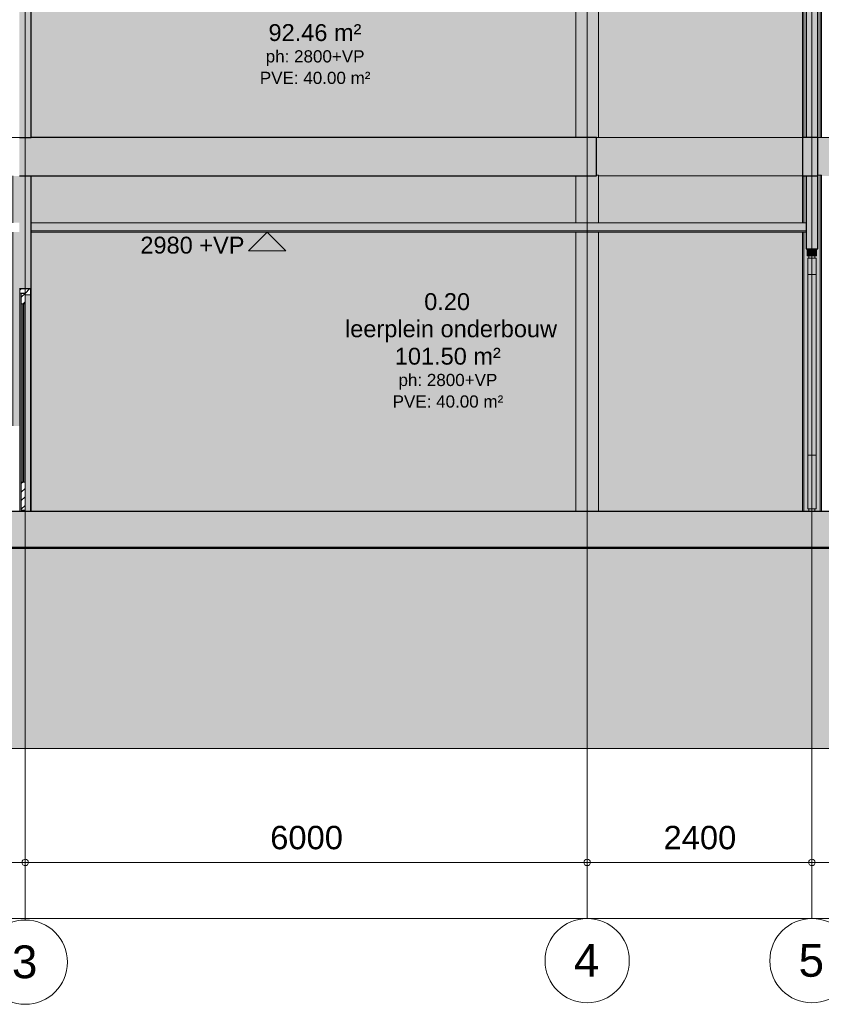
# Model space of a CAD drawing. Header units: millimetres. Extents: x -85630 to 257083, y -5697 to 14715.
# Tile 75 of 93: x 170740 to 179300, y -5266 to 5249. Entities that reach past the tile are written whole.
import ezdxf

# ---------------------------------------------------------------- set-up
doc = ezdxf.new("R2010")
doc.units = ezdxf.units.MM
for name, pattern in [('HAZ_hartlijn', [8, 5, -1, 1, -1]), ('Hidden', [7.14375, 4.7625, -2.38125]), ('THO_stramienlijn', [20, 17, -1.5, 0, -1.5])]:
    doc.linetypes.add(name, pattern=pattern)
for name, color, linetype, lineweight in [('A-ANNO-DIMS', 7, 'Continuous', 13), ('A-ANNO-DIMS-100', 7, 'Continuous', 13), ('A-AREA-IDEN', 7, 'Continuous', 13), ('A-CLNG', 7, 'Continuous', 13), ('A-CLNG-PATT', 7, 'Continuous', 13), ('A-DETL-GENF', 7, 'Continuous', 13), ('A-DOOR', 7, 'Continuous', 13), ('A-FLOR', 7, 'Continuous', 18), ('A-FLOR-LEVL', 7, 'Continuous', 13), ('A-FLOR-PATT', 7, 'Continuous', 25), ('A-GENM', 7, 'Continuous', 13), ('A-GLAZ-CURT', 7, 'Continuous', 13), ('A-GLAZ-CWMG', 7, 'Continuous', 13), ('A-WALL-PATT', 7, 'Continuous', 25), ('C-TOPO', 7, 'Continuous', 13), ('C-TOPO-PATT', 7, 'Continuous', 50), ('G-ANNO-DIMS', 7, 'Continuous', 13), ('I-WALL', 7, 'Continuous', 18), ('S-COLS', 7, 'Continuous', 13), ('S-GRID', 7, 'Continuous', 13), ('S-GRID-IDEN', 7, 'Continuous', 13)]:
    doc.layers.add(name, color=color, linetype=linetype, lineweight=lineweight)
doc.layers.add('A-AREA', color=1, linetype='Continuous', lineweight=13, true_color=0xff0000)
doc.styles.add('Arial', font='arial.ttf', dxfattribs={"height": 250})
doc.styles.add('Arial_1', font='arial.ttf', dxfattribs={"height": 180})
doc.styles.add('Arial_2', font='arial.ttf', dxfattribs={"height": 350})
doc.styles.add('Arial_3', font='arial.ttf', dxfattribs={"height": 130})
doc.dimstyles.new('THO_25_-_transparant', dxfattribs={"dimscale": 304.8, "dimtxt": 0.836827, "dimasz": 0.229659, "dimexe": 0.459318, "dimexo": 0.0625, "dimgap": 0.213255, "dimtad": 1, "dimdec": 3, "dimlfac": 304.8, "dimrnd": 0.001, "dimdsep": 46, "dimtxsty": 'Arial', "dimblk1": 'DOTBLANK', "dimblk2": 'DOTBLANK', "dimsah": 1, "dimcen": 0.09, "dimdle": 0.229659, "dimazin": 0, "dimtfac": 1, "dimtdec": 4, "dimtix": 1, "dimtmove": 0, "dimatfit": 3, "dimfxl": 0.001507, "dimfxlon": 1, "dimtvp": 1, "dimtolj": 1, "dimtzin": 0, "dimarcsym": 2})
pattern_1 = [(45, (19207.564, -375.99), (-45.2548, 45.2548), [])]

# ---------------------------------------------------------------- blocks, each defined once
blk = doc.blocks.new('NLRS_33_GM_WPB_vloeropening schacht rechthoek_gen_tho - 4000x2200-2046454-01 doorsnede EE _plotview_')
at = {"layer": 'A-GENM'}
for p, q in [((26400, 3990), (24222, 3990)), ((25740, 3990), (24222, 3990)), ((24859, 3990), (26400, 3990))]:
    blk.add_line(p, q, dxfattribs=at)
blk = doc.blocks.new('NLRS_28_SCO_UN_koker_gen_bcb - K200_200_12_5-V150-01 doorsnede EE _plotview_')
at = {"layer": 'S-COLS', "linetype": 'Hidden', "true_color": 0x7186a5}
blk.add_hatch(color=252, dxfattribs=at).paths.add_polyline_path([(26600, 0), (26600, 0), (26600, 69)])
blk = doc.blocks.new('NLRS_28_SCO_UN_koker_gen_bcb - K200_200_12_5-V151-01 doorsnede EE _plotview_')
at = {"layer": 'S-COLS', "linetype": 'Hidden', "true_color": 0x7186a5}
h = blk.add_hatch(color=252, dxfattribs=at)
h.paths.add_polyline_path([(21357, 0), (21357, 2980), (21213, 2980), (21213, 0)])
h.paths.add_polyline_path([(21357, 3080), (21357, 3580), (21213, 3580), (21213, 3080)])
blk = doc.blocks.new('NLRS_28_SCO_UN_koker_gen_bcb - K200_200_12_5-V152-01 doorsnede EE _plotview_')
at = {"layer": 'S-COLS', "linetype": 'Hidden', "true_color": 0x7186a5}
h = blk.add_hatch(color=252, dxfattribs=at)
h.paths.add_polyline_path([(17967, 910), (18037, 910), (18037, 2980), (17967, 2980), (17967, 2287)])
h.paths.add_polyline_path([(17967, 3080), (18037, 3080), (18037, 3580), (17967, 3580), (17967, 3396)])
h = blk.add_hatch(color=252, dxfattribs=at)
h.paths.add_polyline_path([(18162, 0), (18230, 0), (18230, 2980), (18162, 2980), (18162, 69)])
h.paths.add_polyline_path([(18162, 3080), (18230, 3080), (18230, 3580), (18162, 3580), (18162, 3396)])
at = {"layer": 'S-COLS'}
for p, q in [((17967, 3580), (17967, 3080)), ((17967, 2980), (17967, 910))]:
    blk.add_line(p, q, dxfattribs=at)
blk = doc.blocks.new('NLRS_28_SCO_UN_buis_gen_bcb - B244_5_12_5-2195923-01 doorsnede EE _plotview_')
at = {"layer": 'S-COLS', "true_color": 0x7186a5}
h = blk.add_hatch(color=252, dxfattribs=at)
h.paths.add_polyline_path([(24068, 0), (24100, 0), (24100, 2980), (23977, 2980), (23977, 0), (24038, 0)])
h.paths.add_polyline_path([(24072, 3080), (24100, 3080), (24100, 3580), (23977, 3580), (23978, 3080), (24068, 3080)])
h = blk.add_hatch(color=252, dxfattribs=at)
h.paths.add_polyline_path([(24104, 0), (24222, 0), (24222, 2980), (24100, 2980), (24100, 0)])
h.paths.add_polyline_path([(24104, 3080), (24222, 3080), (24222, 3590), (24200, 3590), (24200, 3580), (24100, 3580), (24100, 3080)])
at = {"layer": 'S-COLS'}
for p, q in [((23977, 3580), (23977, 3080)), ((24100, 3080), (24100, 3580)), ((24100, 3580), (24100, 3080)), ((24200, 3590), (24222, 3590)), ((24222, 3080), (24222, 3590)), ((23977, 2980), (23977, 0)), ((24100, 0), (24100, 2980)), ((24100, 2980), (24100, 0)), ((24222, 0), (24222, 2980))]:
    blk.add_line(p, q, dxfattribs=at)
blk = doc.blocks.new('Rectangular Mullion - Top profile-2296993-01 doorsnede EE _plotview_')
at = {"layer": 'A-GLAZ-CWMG', "true_color": 0xf7f7f7}
blk.add_hatch(color=7, dxfattribs=at).paths.add_polyline_path([(26549, 2727), (26549, 2800), (26450, 2800), (26450, 2727)])
at = {"layer": 'A-GLAZ-CWMG'}
for p, q in [((26549, 2800), (26450, 2800)), ((26450, 2800), (26450, 2727)), ((26549, 2727), (26549, 2800)), ((26450, 2727), (26549, 2727))]:
    blk.add_line(p, q, dxfattribs=at)
blk = doc.blocks.new('SP glas - SP glas 1-2296990-01 doorsnede EE _plotview_')
at = {"layer": 'A-GLAZ-CURT', "true_color": 0xc0c0c0}
h = blk.add_hatch(color=9, dxfattribs=at)
h.paths.add_polyline_path([(26545, 25), (26545, 600), (26455, 600), (26455, 25)])
h.paths.add_polyline_path([(26545, 2527), (26545, 2702), (26455, 2702), (26455, 2527)])
at = {"layer": 'A-GLAZ-CURT'}
h = blk.add_hatch(color=256, dxfattribs=at)
h.paths.add_polyline_path([(26532, 0), (26532, 25), (26468, 25), (26468, 0)])
h.paths.add_polyline_path([(26532, 2702), (26532, 2727), (26468, 2727), (26468, 2702)])
at = {"layer": 'A-GLAZ-CURT', "true_color": 0xd7e6e6}
blk.add_hatch(color=254, dxfattribs=at).paths.add_polyline_path([(26455, 600), (26545, 600), (26545, 2527), (26455, 2527), (26455, 623)])
at = {"layer": 'A-GLAZ-CURT'}
for p, q in [((26545, 2702), (26455, 2702)), ((26455, 2702), (26455, 2527)), ((26532, 2727), (26468, 2727)), ((26468, 2727), (26468, 2702)), ((26468, 2702), (26532, 2702)), ((26532, 2702), (26532, 2727)), ((26545, 2527), (26545, 2702)), ((26455, 2527), (26545, 2527)), ((26545, 2527), (26455, 2527)), ((26455, 2527), (26455, 600)), ((26545, 600), (26545, 2527)), ((26545, 600), (26455, 600)), ((26455, 600), (26455, 25)), ((26455, 600), (26545, 600)), ((26545, 25), (26545, 600)), ((26455, 25), (26545, 25)), ((26468, 25), (26468, 0)), ((26532, 25), (26468, 25)), ((26532, 0), (26532, 25)), ((26468, 0), (26532, 0))]:
    blk.add_line(p, q, dxfattribs=at)
blk = doc.blocks.new('NLRS_28_SCO_UN_koker_gen_bcb - K200_200_12_5-V156-01 doorsnede EE _plotview_')
at = {"layer": 'S-COLS', "linetype": 'Hidden', "true_color": 0x7186a5}
blk.add_hatch(color=252, dxfattribs=at).paths.add_polyline_path([(26600, 3990), (26600, 3990), (26600, 4505)])
blk = doc.blocks.new('NLRS_28_SCO_UN_koker_gen_bcb - K200_200_12_5-V157-01 doorsnede EE _plotview_')
at = {"layer": 'S-COLS', "linetype": 'Hidden', "true_color": 0x7186a5}
h = blk.add_hatch(color=252, dxfattribs=at)
h.paths.add_polyline_path([(18162, 3990), (18232, 3990), (18232, 6970), (18162, 6970), (18162, 4505)])
h.paths.add_polyline_path([(18232, 7070), (18232, 7570), (18162, 7570), (18162, 7070)])
blk = doc.blocks.new('NLRS_28_SCO_UN_koker_gen_bcb - K200_200_12_5-V158-01 doorsnede EE _plotview_')
at = {"layer": 'S-COLS', "linetype": 'Hidden', "true_color": 0x7186a5}
h = blk.add_hatch(color=252, dxfattribs=at)
h.paths.add_polyline_path([(21352, 3990), (21352, 6970), (21217, 6970), (21217, 3990)])
h.paths.add_polyline_path([(21217, 7070), (21352, 7070), (21352, 7570), (21217, 7570)])
blk = doc.blocks.new('NLRS_28_SCO_UN_buis_gen_bcb - B244_5_12_5-2311150-01 doorsnede EE _plotview_')
at = {"layer": 'S-COLS', "true_color": 0x7186a5}
h = blk.add_hatch(color=252, dxfattribs=at)
h.paths.add_polyline_path([(24068, 3990), (24100, 3990), (24100, 6970), (23977, 6970), (23977, 3990), (24038, 3990)])
h.paths.add_polyline_path([(24100, 7070), (24100, 7570), (23977, 7570), (23978, 7070), (24073, 7070)])
h = blk.add_hatch(color=252, dxfattribs=at)
h.paths.add_polyline_path([(24100, 3990), (24222, 3990), (24222, 6970), (24100, 6970), (24100, 4228)])
h.paths.add_polyline_path([(24100, 7070), (24222, 7070), (24222, 7570), (24100, 7570), (24100, 7278)])
at = {"layer": 'S-COLS'}
for p, q in [((23977, 7570), (23977, 7070)), ((24100, 7070), (24100, 7570)), ((24100, 7570), (24100, 7070)), ((24222, 7070), (24222, 7570)), ((23977, 6970), (23977, 3990)), ((24100, 3990), (24100, 6970)), ((24100, 6970), (24100, 3990)), ((24222, 3990), (24222, 6970)), ((24200, 3990), (24222, 3990))]:
    blk.add_line(p, q, dxfattribs=at)
blk = doc.blocks.new('NLRS_32_DO_WPB_binnen deurkozijn hout_gen_tho - dubbele deur met glas-1905428-01 doorsnede EE _plotview_')
at = {"layer": 'A-DOOR'}
h = blk.add_hatch(dxfattribs=at)
h.set_pattern_fill('FP_20', color=256, style=0, pattern_type=2)
h.set_pattern_definition(pattern_1)
h.paths.add_polyline_path([(18157, 2310), (18157, 2377), (18043, 2377), (18043, 2327), (18097, 2327), (18097, 2310)])
at = {"layer": 'A-DOOR', "true_color": 0xfafafa}
for points in [[(18097, 0), (18097, 10), (18057, 10), (18057, 2325), (18097, 2325), (18097, 2327), (18043, 2327), (18043, 0), (18057, 0)], [(18097, 0), (18157, 0), (18157, 2310), (18097, 2310), (18097, 10)]]:
    blk.add_hatch(color=7, dxfattribs=at).paths.add_polyline_path(points)
at = {"layer": 'A-DOOR'}
for p, q in [((18157, 2377), (18043, 2377)), ((18043, 2377), (18043, 2327)), ((18043, 2327), (18043, 0)), ((18043, 2327), (18097, 2327)), ((18097, 2327), (18097, 2310)), ((18157, 2310), (18157, 2377)), ((18097, 2310), (18157, 2310)), ((18157, 0), (18157, 2310)), ((18097, 0), (18097, 10))]:
    blk.add_line(p, q, dxfattribs=at)
blk = doc.blocks.new('NLRS_32_DO_UN_deur_gen_tho - deur met glasvlak_ linksdraaiend-V178-01 doorsnede EE _plotview_')
at = {"layer": 'A-GENM'}
h = blk.add_hatch(dxfattribs=at)
h.set_pattern_fill('FP_20', color=256, style=0, pattern_type=2)
h.set_pattern_definition(pattern_1)
h.paths.add_polyline_path([(18097, 10), (18097, 310), (18057, 310), (18057, 10)])
h.paths.add_polyline_path([(18057, 2215), (18097, 2215), (18097, 2325), (18057, 2325), (18057, 2287)])
at = {"layer": 'A-GENM', "true_color": 0xfafafa}
h = blk.add_hatch(color=7, dxfattribs=at)
h.paths.add_polyline_path([(18057, 310), (18074, 310), (18074, 2215), (18057, 2215)])
h.paths.add_polyline_path([(18084, 310), (18097, 310), (18097, 2215), (18084, 2215)])
at = {"layer": 'A-GENM', "lineweight": 18}
for p, q in [((18097, 2325), (18057, 2325)), ((18057, 2325), (18057, 2215)), ((18097, 2215), (18097, 2325)), ((18057, 2215), (18097, 2215)), ((18097, 310), (18057, 310)), ((18057, 310), (18057, 10)), ((18097, 10), (18097, 310)), ((18057, 10), (18097, 10))]:
    blk.add_line(p, q, dxfattribs=at)
at = {"layer": 'A-GENM'}
for p, q in [((18057, 2215), (18057, 310)), ((18097, 2215), (18097, 310)), ((18057, 2188), (18057, 1850)), ((18097, 2188), (18097, 1850)), ((18057, 485), (18057, 310)), ((18097, 485), (18097, 310))]:
    blk.add_line(p, q, dxfattribs=at)
blk = doc.blocks.new('NLRS_32_DO_UN_glasvlakvulling_gen_tho - enkelglas-V179-01 doorsnede EE _plotview_')
at = {"layer": 'A-GENM', "true_color": 0xd7e6e6}
blk.add_hatch(color=254, dxfattribs=at).paths.add_polyline_path([(18084, 310), (18084, 2215), (18074, 2215), (18074, 310)])
at = {"layer": 'A-GENM', "lineweight": 18}
for p, q in [((18084, 2215), (18074, 2215)), ((18074, 2215), (18074, 310)), ((18084, 310), (18084, 2215)), ((18074, 310), (18084, 310))]:
    blk.add_line(p, q, dxfattribs=at)
blk = doc.blocks.new('NLRS_28_SCO_UN_koker_gen_bcb - K200_200_12_5-V204-01 doorsnede EE _plotview_')
at = {"layer": 'S-COLS', "linetype": 'Hidden', "true_color": 0x7186a5}
h = blk.add_hatch(color=252, dxfattribs=at)
h.paths.add_polyline_path([(26400, 0), (26468, 0), (26468, 25), (26455, 25), (26455, 2702), (26468, 2703), (26468, 2727), (26450, 2727), (26450, 2800), (26437, 2800), (26437, 2980), (26400, 2980), (26400, 69)])
h.paths.add_polyline_path([(26600, 0), (26600, 3590), (26562, 3590), (26562, 2800), (26549, 2800), (26549, 2727), (26532, 2727), (26532, 2702), (26545, 2702), (26545, 25), (26532, 25), (26532, 0), (26599, 0)])
h.paths.add_polyline_path([(26437, 3080), (26437, 3580), (26400, 3580), (26400, 3080)])
at = {"layer": 'S-COLS'}
for p, q in [((26400, 3580), (26400, 3080)), ((26600, 3590), (26562, 3590)), ((26600, 3590), (26600, 0)), ((26400, 2980), (26400, 0))]:
    blk.add_line(p, q, dxfattribs=at)
at = {"layer": 'S-COLS', "linetype": 'Hidden'}
for p, q in [((26412, 3080), (26412, 3580)), ((26587, 3590), (26587, 0)), ((26412, 0), (26412, 2980))]:
    blk.add_line(p, q, dxfattribs=at)
blk = doc.blocks.new('NLRS_28_SCO_UN_koker_gen_bcb - K200_200_12_5-2421694-01 doorsnede EE _plotview_')
at = {"layer": 'S-COLS', "linetype": 'Hidden', "true_color": 0x7186a5}
h = blk.add_hatch(color=252, dxfattribs=at)
h.paths.add_polyline_path([(26562, 3990), (26600, 3990), (26600, 7570), (26562, 7570), (26562, 4505)])
h.paths.add_polyline_path([(26400, 3990), (26437, 3990), (26437, 7570), (26400, 7570), (26400, 7070), (26437, 7070), (26437, 6970), (26400, 6970), (26400, 3990)])
at = {"layer": 'S-COLS'}
for p, q in [((26400, 7570), (26400, 7070)), ((26600, 7570), (26600, 3990)), ((26400, 6970), (26400, 3990)), ((26600, 3990), (26562, 3990))]:
    blk.add_line(p, q, dxfattribs=at)
at = {"layer": 'S-COLS', "linetype": 'Hidden'}
for p, q in [((26412, 7070), (26412, 7570)), ((26587, 7570), (26587, 3990)), ((26412, 3990), (26412, 6970))]:
    blk.add_line(p, q, dxfattribs=at)
blk = doc.blocks.new('NLRS_01_DI_UN_afbreeklijn_gen_tho - afbreeklijn-2412068-01 doorsnede EE _plotview_')
at = {"layer": 'A-DETL-GENF', "linetype": 'HAZ_hartlijn', "lineweight": 18}
blk.add_line((82280, -2533), (-481, -2533), dxfattribs=at)
blk = doc.blocks.new('Grid - Stramienbol 9_0mm-3500-01 doorsnede EE _plotview_')
at = {"layer": 'S-GRID-IDEN'}
blk.add_circle((9999.635701, -4800), 450, dxfattribs=at)
blk = doc.blocks.new('DIMBLOCK64-01 doorsnede EE _plotview_')
at = {"layer": 'A-ANNO-DIMS-100'}
for p, q in [((162700, -4350), (162700, -4210)), ((224500, -4350), (224500, -4210)), ((162630, -4350), (224570, -4350)), ((162700, -4350), (162700, -4490)), ((224500, -4350), (224500, -4490))]:
    blk.add_line(p, q, dxfattribs=at)
for centre in [(162700, -4350), (224500, -4350)]:
    blk.add_circle(centre, 35, dxfattribs=at)
at = {"layer": 'A-ANNO-DIMS-100', "color": 0, "insert": (193119, -3960), "char_height": 250, "width": 1153.68, "attachment_point": 1, "line_spacing_factor": 0.941778, "style": 'Arial'}
blk.add_mtext('61800', dxfattribs=at)
blk = doc.blocks.new('_DotBlank')
at = {"color": 0, "linetype": 'ByBlock', "lineweight": -2}
blk.add_line((-0.5, 0), (-1, 0), dxfattribs=at)
blk.add_circle((0, 0), 0.5, dxfattribs=at)
blk = doc.blocks.new('DIMBLOCK66-01 doorsnede EE _plotview_')
at = {"layer": 'A-ANNO-DIMS-100'}
for p, q in [((164200, -3750), (164200, -3610)), ((170800, -3750), (170800, -3610)), ((164200, -3750), (170800, -3750)), ((164200, -3750), (164200, -3890)), ((170800, -3750), (170800, -3890))]:
    blk.add_line(p, q, dxfattribs=at)
for centre in [(164200, -3750), (170800, -3750)]:
    blk.add_circle(centre, 35, dxfattribs=at)
at = {"layer": 'A-ANNO-DIMS-100', "color": 0, "insert": (167115, -3360), "char_height": 250, "width": 922.94, "attachment_point": 1, "line_spacing_factor": 0.941778, "style": 'Arial'}
blk.add_mtext('6600', dxfattribs=at)
blk = doc.blocks.new('DIMBLOCK67-01 doorsnede EE _plotview_')
at = {"layer": 'A-ANNO-DIMS-100'}
for p, q in [((170800, -3750), (170800, -3610)), ((176800, -3750), (176800, -3610)), ((170800, -3750), (176800, -3750)), ((170800, -3750), (170800, -3890)), ((176800, -3750), (176800, -3890))]:
    blk.add_line(p, q, dxfattribs=at)
for centre in [(170800, -3750), (176800, -3750)]:
    blk.add_circle(centre, 35, dxfattribs=at)
at = {"layer": 'A-ANNO-DIMS-100', "color": 0, "insert": (173415, -3360), "char_height": 250, "width": 922.94, "attachment_point": 1, "line_spacing_factor": 0.941778, "style": 'Arial'}
blk.add_mtext('6000', dxfattribs=at)
blk = doc.blocks.new('DIMBLOCK68-01 doorsnede EE _plotview_')
at = {"layer": 'A-ANNO-DIMS-100'}
for p, q in [((176800, -3750), (176800, -3610)), ((179200, -3750), (179200, -3610)), ((176800, -3750), (179200, -3750)), ((176800, -3750), (176800, -3890)), ((179200, -3750), (179200, -3890))]:
    blk.add_line(p, q, dxfattribs=at)
for centre in [(176800, -3750), (179200, -3750)]:
    blk.add_circle(centre, 35, dxfattribs=at)
at = {"layer": 'A-ANNO-DIMS-100', "color": 0, "insert": (177615, -3360), "char_height": 250, "width": 922.94, "attachment_point": 1, "line_spacing_factor": 0.941778, "style": 'Arial'}
blk.add_mtext('2400', dxfattribs=at)
blk = doc.blocks.new('DIMBLOCK69-01 doorsnede EE _plotview_')
at = {"layer": 'A-ANNO-DIMS-100'}
for p, q in [((179200, -3750), (179200, -3610)), ((182800, -3750), (182800, -3610)), ((179200, -3750), (182800, -3750)), ((179200, -3750), (179200, -3890)), ((182800, -3750), (182800, -3890))]:
    blk.add_line(p, q, dxfattribs=at)
for centre in [(179200, -3750), (182800, -3750)]:
    blk.add_circle(centre, 35, dxfattribs=at)
at = {"layer": 'A-ANNO-DIMS-100', "color": 0, "insert": (180615, -3360), "char_height": 250, "width": 922.94, "attachment_point": 1, "line_spacing_factor": 0.941778, "style": 'Arial'}
blk.add_mtext('3600', dxfattribs=at)
blk = doc.blocks.new('Spot Elevations - arrow below 13mm-1358115-01 doorsnede EE _plotview_')
at = {"layer": 'G-ANNO-DIMS'}
for p, q in [((23324.759169, 6770), (23524.759169, 6970)), ((23324.759169, 6970), (23724.759169, 6970)), ((23524.759169, 6970), (23724.759169, 6770)), ((23724.759169, 6770), (23324.759169, 6770))]:
    blk.add_line(p, q, dxfattribs=at)

msp = doc.modelspace()

# ---------------------------------------------------------------- hatches: boundary and pattern name
at = {"layer": 'A-CLNG', "true_color": 0xebebeb}
msp.add_hatch(color=7, dxfattribs=at).paths.add_polyline_path([(178966.1242237, 2980), (179137.2955014, 2980), (179137.2955014, 2995), (170862.2528919, 2995), (170862.2528919, 2980), (177635.515261, 2980)])
at = {"layer": 'A-CLNG-PATT', "true_color": 0xc8ffff}
msp.add_hatch(color=7, dxfattribs=at).paths.add_polyline_path([(178966.1242237, 2995), (179137.2955014, 2995), (179137.2955014, 3080), (170862.2528919, 3080), (170862.2528919, 2995), (177635.515261, 2995)])
at = {"layer": 'A-FLOR', "true_color": 0x7f7f7f}
h = msp.add_hatch(color=8, dxfattribs=at)
h.paths.add_polyline_path([(161370.5589453, 3580), (164227.4928897, 3580), (164227.4928897, 3990), (161370.5589453, 3990)])
h.paths.add_polyline_path([(225821.30548, 3580), (225821.30548, 3990), (222972.8074489, 3990), (222972.8074489, 3580), (225537.4379181, 3580)])
h.paths.add_polyline_path([(170737.3338148, 3580), (176899.8338148, 3580), (176899.8338148, 3990), (170737.3338148, 3990), (170737.3338148, 3950.5146656)])
h.paths.add_polyline_path([(217662.9665238, 3580), (217662.9665238, 3990), (210299.8338148, 3990), (210299.8338148, 3580), (217553.7841419, 3580)])
h.paths.add_polyline_path([(179099.8338148, 3580), (179262.3338148, 3580), (179262.3338148, 3990), (179099.8338148, 3990)])
h.paths.add_polyline_path([(189937.3338148, 3580), (197262.3338148, 3580), (197261.9974608, 3990), (189937.3338148, 3990), (189937.3338148, 3950.5146656)])
h.paths.add_polyline_path([(208099.8338148, 3580), (208099.8338148, 3990), (207937.3338148, 3990), (207937.3338148, 3580)])
for points in [[(176922.0646138, 3580), (179099.7955014, 3580), (179099.7955014, 3990), (176899.8338148, 3990), (176899.8338148, 3590), (176922.0646138, 3590)], [(224206.8289554, -390), (224477.0574301, -390), (224477.0574301, 0), (162723.1052483, 0), (162723.1052483, -390), (223541.5244741, -390)]]:
    msp.add_hatch(color=8, dxfattribs=at).paths.add_polyline_path(points)
at = {"layer": 'A-FLOR-PATT', "true_color": 0xf0f0f0}
msp.add_hatch(color=7, dxfattribs=at).paths.add_polyline_path([(182957.9511118, 3580), (186299.8338148, 3580), (186299.8338148, 3590), (186499.8338148, 3590), (186499.8338148, 3580), (189899.8338148, 3580), (189899.8338148, 3590), (189937.3338148, 3590), (189937.3338148, 3990), (179262.3338148, 3990), (179262.3338148, 3590), (179299.8338148, 3590), (179299.8338148, 3580), (182699.8338148, 3580), (182699.8338148, 3590), (182899.8338148, 3590), (182899.8338148, 3580)])
at = {"layer": 'A-WALL-PATT', "lineweight": 18, "true_color": 0xd7e6e6}
for points in [[(170737.3338148, 3990), (170862.3338148, 3990), (170862.3338148, 7570), (170737.3338148, 7570), (170737.3338148, 4505.0381471)], [(170862.2528919, 2377), (170862.2528919, 3580), (170737.2528919, 3580), (170737.2528919, 2377)]]:
    msp.add_hatch(color=254, dxfattribs=at).paths.add_polyline_path(points)
at = {"layer": 'A-WALL-PATT', "lineweight": 18, "true_color": 0xafafaf}
for points in [[(179262.3338148, 3990), (179262.3338148, 7570), (179137.3338148, 7570), (179137.3338148, 3990)], [(179262.2955014, 2800), (179262.2955014, 3580), (179137.2955014, 3580), (179137.2955014, 2800)]]:
    msp.add_hatch(color=253, dxfattribs=at).paths.add_polyline_path(points)
at = {"layer": 'C-TOPO-PATT', "lineweight": 13, "true_color": 0xc0c0c0}
msp.add_hatch(color=9, dxfattribs=at).paths.add_polyline_path([(196264.0407388, -2533), (234980.6035672, -2533), (234980.6035672, -63), (224477.0574301, -63), (224477.0574301, -390), (162723.1052483, -390), (162723.1052483, -63), (152219.0640624, -63), (152219.0640624, -2533), (193602.8228134, -2533)])
at = {"layer": 'I-WALL', "true_color": 0xd7e6e6}
h = msp.add_hatch(color=254, dxfattribs=at)
h.paths.add_polyline_path([(172978.3838915, 3990), (173917.0115665, 3990), (173917.0115665, 6970), (170931.9548492, 6970), (170931.9548492, 3990), (172313.0794102, 3990)])
h.paths.add_polyline_path([(170982.4704475, 7070), (173917.0115665, 7070), (173917.0115665, 7570), (170931.9548492, 7570), (170931.9548492, 7070)])
h = msp.add_hatch(color=254, dxfattribs=at)
h.paths.add_polyline_path([(174052.3202241, 3990), (176677.5646138, 3990), (176677.5646138, 6970), (174052.3202241, 6970), (174052.3202241, 4505.0381471)])
h.paths.add_polyline_path([(177635.515261, 3990), (179099.7955014, 3990), (179099.7955014, 6970), (176922.0646138, 6970), (176922.0646138, 3990), (176970.2107796, 3990)])
h.paths.add_polyline_path([(174974.2973356, 7070), (176677.5646138, 7070), (176677.5646138, 7570), (174052.3202241, 7570), (174052.3202241, 7070)])
h.paths.add_polyline_path([(176922.0646138, 7070), (179099.7955014, 7070), (179099.7955014, 7570), (176922.0646138, 7570), (176922.0646138, 7277.6555542)])
h = msp.add_hatch(color=254, dxfattribs=at)
h.paths.add_polyline_path([(173643.6883729, 0), (173913.1488092, 0), (173913.1488092, 2980), (170929.7780822, 2980), (170929.7780822, 0), (172313.0794102, 0)])
h.paths.add_polyline_path([(172313.0794102, 3080), (173913.1488092, 3080), (173913.1488092, 3580), (170929.7780822, 3580), (170929.7780822, 3080), (170982.4704475, 3080)])
h = msp.add_hatch(color=254, dxfattribs=at)
h.paths.add_polyline_path([(174057.0692359, 0), (176677.5646138, 0), (176677.5646138, 2980), (174057.0692359, 2980), (174057.0692359, 68.8502957)])
h.paths.add_polyline_path([(179099.7955014, 0), (179099.7955014, 2980), (176922.0646138, 2980), (176922.0646138, 0), (178966.1242237, 0)])
h.paths.add_polyline_path([(179099.7955014, 3080), (179099.7955014, 3580), (176922.0646138, 3580), (176922.0646138, 3080), (178966.1242237, 3080)])
h.paths.add_polyline_path([(174974.2973356, 3080), (176677.5646138, 3080), (176677.5646138, 3580), (174057.0692359, 3580), (174057.0692359, 3080)])
h = msp.add_hatch(color=254, dxfattribs=at)
h.paths.add_polyline_path([(170856.7528919, 0), (170862.2528919, 0), (170862.2528919, 2377), (170856.7528919, 2377), (170856.7528919, 10)])
h.paths.add_polyline_path([(170742.7528919, 0), (170742.7528919, 2377), (170737.2528919, 2377), (170737.2528919, 0)])

# ---------------------------------------------------------------- linework, layer by layer
at = {"layer": 'A-AREA'}
msp.add_line((176922.0646138, 3990), (179099.7955014, 3990), dxfattribs=at)
at = {"layer": 'A-CLNG'}
for p, q in [((179137.2955014, 3080), (170862.2528919, 3080)), ((179137.2955014, 2995), (170862.2528919, 2995)), ((170862.2528919, 2980), (179137.2955014, 2980))]:
    msp.add_line(p, q, dxfattribs=at)
at = {"layer": 'A-FLOR', "lineweight": 25}
for p, q in [((176899.8338148, 3990), (170862.3338148, 3990)), ((176899.8338148, 3580), (176899.8338148, 3990)), ((179262.3338148, 3990), (179099.8338148, 3990)), ((179099.8338148, 3990), (179099.8338148, 3580)), ((179262.3338148, 3580), (179262.3338148, 3990)), ((170737.3338148, 3580), (176899.8338148, 3580)), ((179099.8338148, 3580), (179262.3338148, 3580)), ((162722.6254316, 0), (224477.042198, 0))]:
    msp.add_line(p, q, dxfattribs=at)
at = {"layer": 'A-FLOR'}
for p, q in [((176922.0646138, 3990), (179099.7955014, 3990)), ((179099.7955014, 3580), (176922.0646138, 3580))]:
    msp.add_line(p, q, dxfattribs=at)
at = {"layer": 'A-FLOR-LEVL', "color": 5, "linetype": 'THO_stramienlijn', "true_color": 0x0000ff}
for p, q in [((153843.3532355, 3990), (234679.3367399, 3990)), ((152573.3532355, 0), (234679.3367399, 0))]:
    msp.add_line(p, q, dxfattribs=at)
at = {"layer": 'C-TOPO', "lineweight": 50}
msp.add_line((224477.0574301, -390), (162723.1052483, -390), dxfattribs=at)
at = {"layer": 'I-WALL', "lineweight": 25}
for p, q in [((170862.3338148, 3990), (170862.3338148, 7570)), ((179137.3338148, 7570), (179137.3338148, 3990)), ((179262.3338148, 3990), (179262.3338148, 7570)), ((170737.3338148, 3990), (170862.3338148, 3990)), ((179262.3338148, 3990), (179262.3338148, 3990)), ((170862.2528919, 2377), (170862.2528919, 3580)), ((179137.2955014, 3580), (179137.2955014, 2800)), ((179262.2955014, 2800), (179262.2955014, 3580)), ((179137.2955014, 2800), (179262.2955014, 2800)), ((170737.2528919, 2377), (170862.2528919, 2377))]:
    msp.add_line(p, q, dxfattribs=at)
at = {"layer": 'I-WALL'}
msp.add_line((170862.2528919, 2377), (170862.2528919, 0), dxfattribs=at)
at = {"layer": 'S-GRID', "color": 5, "linetype": 'THO_stramienlijn', "true_color": 0x0000ff}
for p, q in [((170799.8338148, -4365.6631086), (170799.8338148, 13370)), ((176799.8338148, -4350), (176799.8338148, 13370)), ((179199.8338148, -4350), (179199.8338148, 13370))]:
    msp.add_line(p, q, dxfattribs=at)

# ---------------------------------------------------------------- block references
at = {"layer": 'A-DETL-GENF', "linetype": 'HAZ_hartlijn', "lineweight": 18}
msp.add_blockref('NLRS_01_DI_UN_afbreeklijn_gen_tho - afbreeklijn-2412068-01 doorsnede EE _plotview_', (152700.1981138, 0), dxfattribs=at)
at = {"layer": 'A-GENM'}
for name in ['NLRS_33_GM_WPB_vloeropening schacht rechthoek_gen_tho - 4000x2200-2046454-01 doorsnede EE _plotview_', 'NLRS_32_DO_WPB_binnen deurkozijn hout_gen_tho - dubbele deur met glas-1905428-01 doorsnede EE _plotview_', 'NLRS_32_DO_UN_deur_gen_tho - deur met glasvlak_ linksdraaiend-V178-01 doorsnede EE _plotview_', 'NLRS_32_DO_UN_glasvlakvulling_gen_tho - enkelglas-V179-01 doorsnede EE _plotview_']:
    msp.add_blockref(name, (152700.1981138, 0), dxfattribs=at)
at = {"layer": 'A-GLAZ-CURT'}
msp.add_blockref('SP glas - SP glas 1-2296990-01 doorsnede EE _plotview_', (152700.1981138, 0), dxfattribs=at)
at = {"layer": 'A-GLAZ-CWMG'}
msp.add_blockref('Rectangular Mullion - Top profile-2296993-01 doorsnede EE _plotview_', (152700.1981138, 0), dxfattribs=at)
at = {"layer": 'G-ANNO-DIMS'}
msp.add_blockref('Spot Elevations - arrow below 13mm-1358115-01 doorsnede EE _plotview_', (149857.6367135, -3990), dxfattribs=at)
at = {"layer": 'S-COLS', "linetype": 'Hidden'}
for name in ['NLRS_28_SCO_UN_koker_gen_bcb - K200_200_12_5-V157-01 doorsnede EE _plotview_', 'NLRS_28_SCO_UN_koker_gen_bcb - K200_200_12_5-V158-01 doorsnede EE _plotview_', 'NLRS_28_SCO_UN_koker_gen_bcb - K200_200_12_5-2421694-01 doorsnede EE _plotview_', 'NLRS_28_SCO_UN_koker_gen_bcb - K200_200_12_5-V156-01 doorsnede EE _plotview_', 'NLRS_28_SCO_UN_koker_gen_bcb - K200_200_12_5-V152-01 doorsnede EE _plotview_', 'NLRS_28_SCO_UN_koker_gen_bcb - K200_200_12_5-V151-01 doorsnede EE _plotview_', 'NLRS_28_SCO_UN_koker_gen_bcb - K200_200_12_5-V204-01 doorsnede EE _plotview_', 'NLRS_28_SCO_UN_koker_gen_bcb - K200_200_12_5-V150-01 doorsnede EE _plotview_']:
    msp.add_blockref(name, (152700.1981138, 0), dxfattribs=at)
at = {"layer": 'S-COLS'}
for name in ['NLRS_28_SCO_UN_buis_gen_bcb - B244_5_12_5-2311150-01 doorsnede EE _plotview_', 'NLRS_28_SCO_UN_buis_gen_bcb - B244_5_12_5-2195923-01 doorsnede EE _plotview_']:
    msp.add_blockref(name, (152700.1981138, 0), dxfattribs=at)
at = {"layer": 'S-GRID-IDEN'}
for p in [(160800.1981138, -15.6631086), (166800.1981138, 0), (169200.1981138, 0)]:
    msp.add_blockref('Grid - Stramienbol 9_0mm-3500-01 doorsnede EE _plotview_', p, dxfattribs=at)

# ---------------------------------------------------------------- texts
at = {"layer": 'A-AREA-IDEN', "attachment_point": 1}
for s, insert, char_height, width, style in [('92.46 m²', (173396.9868437, 5200.8599015), 180, 1178.480625, 'Arial_1'), ('ph: 2800+VP', (173366.9868437, 4922.2118023), 130, 1250.6325, 'Arial_3'), ('PVE: 40.00 m²', (173304.4868437, 4692.2118023), 130, 1402.953125, 'Arial_3'), ('0.20', (175059.5467732, 2328.0156862), 180, 585.231875, 'Arial_1'), ('leerplein onderbouw', (174213.6281659, 2037.8977554), 180, 2645.56875, 'Arial_1'), ('101.50 m²', (174745.5467732, 1745.1453889), 180, 1346.835, 'Arial_1'), ('ph: 2800+VP', (174785.0467732, 1466.4972897), 130, 1250.6325, 'Arial_3'), ('PVE: 40.00 m²', (174722.5467732, 1236.4972897), 130, 1402.953125, 'Arial_3')]:
    msp.add_mtext(s, dxfattribs=dict(at, insert=insert, char_height=char_height, width=width, style=style))
at = {"layer": 'G-ANNO-DIMS', "insert": (172028.7315856, 2931.1479684), "char_height": 180, "width": 1328.794312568, "attachment_point": 1, "line_spacing_factor": 0.941778, "style": 'Arial_1'}
msp.add_mtext('2980 +VP', dxfattribs=at)
at = {"layer": 'S-GRID-IDEN', "char_height": 350, "width": 336.70875, "attachment_point": 1, "style": 'Arial_2'}
for s, insert in [('4', (176657.2117453, -4621.2566012)), ('5', (179057.2117453, -4621.2566012)), ('3', (170657.2117453, -4636.9197098))]:
    msp.add_mtext(s, dxfattribs=dict(at, insert=insert))

# ---------------------------------------------------------------- dimensions: what is measured, and where the dimension line sits
at = {"layer": 'A-ANNO-DIMS'}
for base, p1, p2, override, picture, middle in [((170799.8338148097, -3750.0000000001), (164199.8338148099, -3890.0000000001), (170799.8338148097, -3890.0000000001), {"dimpost": '<>', "dimfxl": 6600}, 'DIMBLOCK66-01 doorsnede EE _plotview_', (167499.8338148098, -3557.3567523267)), ((176799.8338148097, -3750.0000000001), (170799.8338148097, -3890.0000000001), (176799.8338148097, -3890.0000000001), {"dimpost": '<>', "dimfxl": 6000}, 'DIMBLOCK67-01 doorsnede EE _plotview_', (173799.8338148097, -3557.3567523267)), ((179199.8338148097, -3750.0000000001), (176799.8338148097, -3890.0000000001), (179199.8338148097, -3890.0000000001), {"dimpost": '<>', "dimfxl": 2400}, 'DIMBLOCK68-01 doorsnede EE _plotview_', (177999.8338148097, -3557.2714862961)), ((182799.8338148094, -3750.0000000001), (179199.8338148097, -3890.0000000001), (182799.8338148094, -3890.0000000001), {"dimpost": '<>', "dimfxl": 3600}, 'DIMBLOCK69-01 doorsnede EE _plotview_', (180999.8338148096, -3557.3567523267)), ((224499.8338148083, -4350.0000000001), (162699.8338148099, -4490.0000000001), (224499.8338148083, -4490.0000000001), {"dimpost": '<>', "dimfxl": 61800}, 'DIMBLOCK64-01 doorsnede EE _plotview_', (193599.8338148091, -4157.2714862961))]:
    dim = msp.add_linear_dim(base=base, p1=p1, p2=p2, dimstyle='THO_25_-_transparant', override=override, dxfattribs=at)
    dim.commit()
    dim.dimension.update_dxf_attribs({"geometry": picture, "text_midpoint": middle})

doc.saveas('drawing.dxf')
